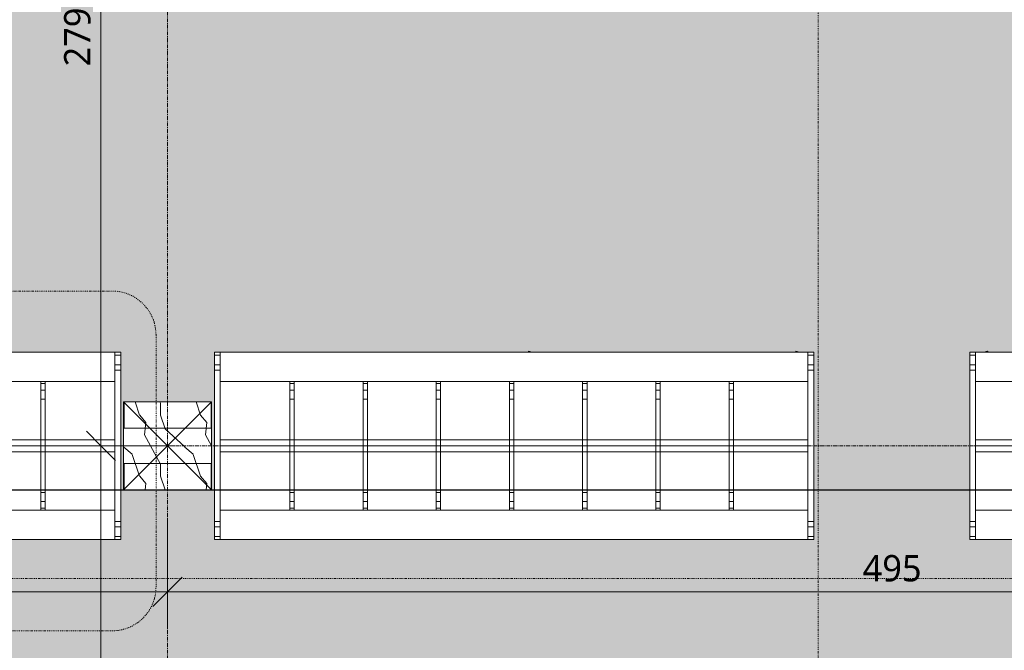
# Model space of a CAD drawing. Header units: millimetres. Extents: x -21522 to 77796, y -25697 to 15217.
# Tile 46 of 256: x 3394 to 6756, y -2884 to -730. Entities that reach past the tile are written whole.
import ezdxf

# ---------------------------------------------------------------- set-up
doc = ezdxf.new("R2010")
doc.units = ezdxf.units.MM
for name, pattern in [('Caché', [3, 2, -1]), ('Ligne de quadrillage', [22.225, 12.7, -3.175, 3.175, -3.175]), ('Tiret point', [6.25, 2.5, -1.875, 0, -1.875])]:
    doc.linetypes.add(name, pattern=pattern)
for name, color, linetype, lineweight in [('A-ANNO-DIMS', 211, 'Continuous', 9), ('A-ANNO-DIMS-50', 211, 'Continuous', 9), ('A-ANNO-SYMB', 150, 'Continuous', 9), ('A-AREA-PATT', 32, 'Continuous', 13), ('A-COLS', 52, 'Continuous', 13), ('A-DETL', 90, 'Continuous', 70), ('A-GENM', 13, 'Continuous', 13), ('G-ANNO-SYMB', 111, 'Continuous', 9), ('S-BEAM', 12, 'Continuous', 13), ('S-GRID', 1, 'Continuous', 9)]:
    doc.layers.add(name, color=color, linetype=linetype, lineweight=lineweight)
doc.styles.add('Trebuchet MS_1', font='trebuc.ttf', dxfattribs={"height": 90})
doc.dimstyles.new('Cotes50e_Intérieur_Transparent', dxfattribs={"dimscale": 304.8, "dimtxt": 92.785582, "dimasz": 0.328084, "dimexe": 0.410105, "dimexo": 0.0625, "dimgap": 0.036089, "dimtad": 1, "dimdec": 0, "dimlfac": 0.1, "dimzin": 0, "dimdsep": 46, "dimtxsty": 'Trebuchet MS_1', "dimblk1": 'OBLIQUE', "dimblk2": 'OBLIQUE', "dimsah": 1, "dimcen": 0.09, "dimdle": 0.410105, "dimazin": 0, "dimtfac": 1, "dimtdec": 4, "dimtix": 1, "dimtmove": 0, "dimatfit": 3, "dimfxl": 0.82021, "dimfxlon": 1, "dimtvp": 1, "dimtolj": 1, "dimtzin": 0, "dimarcsym": 2})

# ---------------------------------------------------------------- blocks, each defined once
blk = doc.blocks.new('Family - Object-249928-00_RDC_50e Copie 1')
at = {"layer": 'A-GENM', "lineweight": 18}
for p, q in [((987.5, 532.5), (987.5, 540)), ((1002.5, 540), (987.5, 540)), ((1002.5, 532.5), (1002.5, 540)), ((987.5, 510.5), (987.5, 532.5)), ((987.5, 532.5), (1002.5, 532.5)), ((987.5, 479.8), (987.5, 510.5)), ((987.5, 510.5), (1002.5, 510.5)), ((1002.5, 510.5), (1002.5, 532.5)), ((1002.5, 510.5), (1002.5, 479.8)), ((987.5, 479.8), (987.5, 160.2)), ((1002.5, 479.8), (987.5, 479.8)), ((1002.5, 160.2), (1002.5, 479.8)), ((987.5, 160.2), (1002.5, 160.2)), ((987.5, 129.5), (987.5, 160.2)), ((1002.5, 160.2), (1002.5, 129.5)), ((987.5, 107.5), (987.5, 129.5)), ((1002.5, 129.5), (987.5, 129.5)), ((987.5, 100), (987.5, 107.5)), ((987.5, 107.5), (1002.5, 107.5)), ((1002.5, 107.5), (1002.5, 129.5)), ((1002.5, 107.5), (1002.5, 100)), ((1002.5, 100), (987.5, 100))]:
    blk.add_line(p, q, dxfattribs=at)
blk = doc.blocks.new('Family - Object-249930-00_RDC_50e Copie 1')
at = {"layer": 'A-GENM', "lineweight": 18}
for p, q in [((2006.5, 629.1), (2006.5, 640)), ((2006.5, 640), (2026.5, 640)), ((2026.5, 640), (2026.5, 629.1)), ((2006.5, 597.1), (2006.5, 629.1)), ((2026.5, 629.1), (2006.5, 629.1)), ((2026.5, 629.1), (2026.5, 597.1)), ((2006.5, 577.9), (2006.5, 597.1)), ((2026.5, 597.1), (2006.5, 597.1)), ((2006.5, 577.9), (2006.5, 62.1)), ((2026.5, 577.9), (2006.5, 577.9)), ((2026.5, 597.1), (2026.5, 577.9)), ((2026.5, 62.1), (2026.5, 577.9)), ((2006.5, 62.1), (2026.5, 62.1)), ((2006.5, 42.9), (2006.5, 62.1)), ((2006.5, 10.9), (2006.5, 42.9)), ((2026.5, 42.9), (2006.5, 42.9)), ((2026.5, 62.1), (2026.5, 42.9)), ((2026.5, 42.9), (2026.5, 10.9)), ((2006.5, 0), (2006.5, 10.9)), ((2026.5, 10.9), (2006.5, 10.9)), ((2026.5, 0), (2006.5, 0)), ((2026.5, 10.9), (2026.5, 0))]:
    blk.add_line(p, q, dxfattribs=at)
blk = doc.blocks.new('Family - Object-249932-00_RDC_50e Copie 1')
at = {"layer": 'A-GENM', "lineweight": 18}
for p, q in [((-20, 640), (0, 640)), ((-20, 629.1), (-20, 640)), ((0, 640), (0, 629.1)), ((-20, 597.1), (-20, 629.1)), ((0, 629.1), (-20, 629.1)), ((0, 629.1), (0, 597.1)), ((-20, 577.9), (-20, 597.1)), ((0, 597.1), (-20, 597.1)), ((0, 577.9), (-20, 577.9)), ((-20, 577.9), (-20, 62.1)), ((0, 597.1), (0, 577.9)), ((0, 62.1), (0, 577.9)), ((-20, 62.1), (0, 62.1)), ((-20, 42.9), (-20, 62.1)), ((-20, 10.9), (-20, 42.9)), ((0, 42.9), (-20, 42.9)), ((0, 62.1), (0, 42.9)), ((0, 42.9), (0, 10.9)), ((-20, 0), (-20, 10.9)), ((0, 10.9), (-20, 10.9)), ((0, 0), (-20, 0)), ((0, 10.9), (0, 0))]:
    blk.add_line(p, q, dxfattribs=at)
blk = doc.blocks.new('Family - Object-249934-00_RDC_50e Copie 1')
at = {"layer": 'A-GENM', "lineweight": 18}
for p, q in [((1737.5, 532.5), (1737.5, 540)), ((1752.5, 540), (1737.5, 540)), ((1752.5, 532.5), (1752.5, 540)), ((1737.5, 510.5), (1737.5, 532.5)), ((1737.5, 532.5), (1752.5, 532.5)), ((1737.5, 479.8), (1737.5, 510.5)), ((1737.5, 510.5), (1752.5, 510.5)), ((1752.5, 510.5), (1752.5, 532.5)), ((1752.5, 510.5), (1752.5, 479.8)), ((1737.5, 479.8), (1737.5, 160.2)), ((1752.5, 479.8), (1737.5, 479.8)), ((1752.5, 160.2), (1752.5, 479.8)), ((1737.5, 160.2), (1752.5, 160.2)), ((1737.5, 129.5), (1737.5, 160.2)), ((1752.5, 160.2), (1752.5, 129.5)), ((1737.5, 107.5), (1737.5, 129.5)), ((1752.5, 129.5), (1737.5, 129.5)), ((1737.5, 100), (1737.5, 107.5)), ((1737.5, 107.5), (1752.5, 107.5)), ((1752.5, 107.5), (1752.5, 129.5)), ((1752.5, 107.5), (1752.5, 100)), ((1752.5, 100), (1737.5, 100))]:
    blk.add_line(p, q, dxfattribs=at)
blk = doc.blocks.new('Family - Object-249936-00_RDC_50e Copie 1')
at = {"layer": 'A-GENM', "lineweight": 18}
for p, q in [((237.5, 532.5), (237.5, 540)), ((252.5, 540), (237.5, 540)), ((252.5, 532.5), (252.5, 540)), ((237.5, 510.5), (237.5, 532.5)), ((237.5, 532.5), (252.5, 532.5)), ((237.5, 479.8), (237.5, 510.5)), ((237.5, 510.5), (252.5, 510.5)), ((252.5, 510.5), (252.5, 532.5)), ((252.5, 510.5), (252.5, 479.8)), ((237.5, 479.8), (237.5, 160.2)), ((252.5, 479.8), (237.5, 479.8)), ((252.5, 160.2), (252.5, 479.8)), ((237.5, 160.2), (252.5, 160.2)), ((237.5, 129.5), (237.5, 160.2)), ((252.5, 160.2), (252.5, 129.5)), ((237.5, 107.5), (237.5, 129.5)), ((252.5, 129.5), (237.5, 129.5)), ((237.5, 100), (237.5, 107.5)), ((237.5, 107.5), (252.5, 107.5)), ((252.5, 107.5), (252.5, 129.5)), ((252.5, 107.5), (252.5, 100)), ((252.5, 100), (237.5, 100))]:
    blk.add_line(p, q, dxfattribs=at)
blk = doc.blocks.new('Family - Object-249938-00_RDC_50e Copie 1')
at = {"layer": 'A-GENM', "lineweight": 18}
for p, q in [((1487.5, 532.5), (1487.5, 540)), ((1502.5, 540), (1487.5, 540)), ((1502.5, 532.5), (1502.5, 540)), ((1487.5, 510.5), (1487.5, 532.5)), ((1487.5, 532.5), (1502.5, 532.5)), ((1487.5, 479.8), (1487.5, 510.5)), ((1487.5, 510.5), (1502.5, 510.5)), ((1502.5, 510.5), (1502.5, 532.5)), ((1502.5, 510.5), (1502.5, 479.8)), ((1487.5, 479.8), (1487.5, 160.2)), ((1502.5, 479.8), (1487.5, 479.8)), ((1502.5, 160.2), (1502.5, 479.8)), ((1487.5, 160.2), (1502.5, 160.2)), ((1487.5, 129.5), (1487.5, 160.2)), ((1502.5, 160.2), (1502.5, 129.5)), ((1487.5, 107.5), (1487.5, 129.5)), ((1502.5, 129.5), (1487.5, 129.5)), ((1487.5, 100), (1487.5, 107.5)), ((1487.5, 107.5), (1502.5, 107.5)), ((1502.5, 107.5), (1502.5, 129.5)), ((1502.5, 107.5), (1502.5, 100)), ((1502.5, 100), (1487.5, 100))]:
    blk.add_line(p, q, dxfattribs=at)
blk = doc.blocks.new('Family - Object-249940-00_RDC_50e Copie 1')
at = {"layer": 'A-GENM', "lineweight": 18}
for p, q in [((737.5, 532.5), (737.5, 540)), ((752.5, 540), (737.5, 540)), ((752.5, 532.5), (752.5, 540)), ((737.5, 510.5), (737.5, 532.5)), ((737.5, 532.5), (752.5, 532.5)), ((737.5, 479.8), (737.5, 510.5)), ((737.5, 510.5), (752.5, 510.5)), ((752.5, 510.5), (752.5, 532.5)), ((752.5, 510.5), (752.5, 479.8)), ((737.5, 479.8), (737.5, 160.2)), ((752.5, 479.8), (737.5, 479.8)), ((752.5, 160.2), (752.5, 479.8)), ((737.5, 160.2), (752.5, 160.2)), ((737.5, 129.5), (737.5, 160.2)), ((752.5, 160.2), (752.5, 129.5)), ((737.5, 107.5), (737.5, 129.5)), ((752.5, 129.5), (737.5, 129.5)), ((737.5, 100), (737.5, 107.5)), ((737.5, 107.5), (752.5, 107.5)), ((752.5, 107.5), (752.5, 129.5)), ((752.5, 107.5), (752.5, 100)), ((752.5, 100), (737.5, 100))]:
    blk.add_line(p, q, dxfattribs=at)
blk = doc.blocks.new('Family - Object-249942-00_RDC_50e Copie 1')
at = {"layer": 'A-GENM', "lineweight": 18}
for p, q in [((1237.5, 532.5), (1237.5, 540)), ((1252.5, 540), (1237.5, 540)), ((1252.5, 532.5), (1252.5, 540)), ((1237.5, 510.5), (1237.5, 532.5)), ((1237.5, 532.5), (1252.5, 532.5)), ((1237.5, 479.8), (1237.5, 510.5)), ((1237.5, 510.5), (1252.5, 510.5)), ((1252.5, 510.5), (1252.5, 532.5)), ((1252.5, 510.5), (1252.5, 479.8)), ((1237.5, 479.8), (1237.5, 160.2)), ((1252.5, 479.8), (1237.5, 479.8)), ((1252.5, 160.2), (1252.5, 479.8)), ((1237.5, 160.2), (1252.5, 160.2)), ((1237.5, 129.5), (1237.5, 160.2)), ((1252.5, 160.2), (1252.5, 129.5)), ((1237.5, 107.5), (1237.5, 129.5)), ((1252.5, 129.5), (1237.5, 129.5)), ((1237.5, 100), (1237.5, 107.5)), ((1237.5, 107.5), (1252.5, 107.5)), ((1252.5, 107.5), (1252.5, 129.5)), ((1252.5, 107.5), (1252.5, 100)), ((1252.5, 100), (1237.5, 100))]:
    blk.add_line(p, q, dxfattribs=at)
blk = doc.blocks.new('Family - Object-249944-00_RDC_50e Copie 1')
at = {"layer": 'A-GENM', "lineweight": 18}
for p, q in [((487.5, 532.5), (487.5, 540)), ((502.5, 540), (487.5, 540)), ((502.5, 532.5), (502.5, 540)), ((487.5, 510.5), (487.5, 532.5)), ((487.5, 532.5), (502.5, 532.5)), ((487.5, 479.8), (487.5, 510.5)), ((487.5, 510.5), (502.5, 510.5)), ((502.5, 510.5), (502.5, 532.5)), ((502.5, 510.5), (502.5, 479.8)), ((487.5, 479.8), (487.5, 160.2)), ((502.5, 479.8), (487.5, 479.8)), ((502.5, 160.2), (502.5, 479.8)), ((487.5, 160.2), (502.5, 160.2)), ((487.5, 129.5), (487.5, 160.2)), ((502.5, 160.2), (502.5, 129.5)), ((487.5, 107.5), (487.5, 129.5)), ((502.5, 129.5), (487.5, 129.5)), ((487.5, 100), (487.5, 107.5)), ((487.5, 107.5), (502.5, 107.5)), ((502.5, 107.5), (502.5, 129.5)), ((502.5, 107.5), (502.5, 100)), ((502.5, 100), (487.5, 100))]:
    blk.add_line(p, q, dxfattribs=at)
blk = doc.blocks.new('Family - Object-249872-00_RDC_50e Copie 1')
at = {"layer": 'A-GENM', "lineweight": 18}
for p, q in [((0, 640), (2006.5, 640)), ((1052.4, 642.9), (1051.7, 640)), ((1052.6, 643.4), (1052.4, 642.9)), ((1063.2, 640), (1052.4, 642.9)), ((1052.6, 643.4), (1065.4, 640)), ((1964.9, 642.9), (1964.2, 640)), ((1965.1, 643.4), (1964.9, 642.9)), ((1975.7, 640), (1964.9, 642.9)), ((1965.1, 643.4), (1977.9, 640)), ((0, 540), (2006.5, 540)), ((2006.5, 340), (0, 340)), ((0, 340), (0, 320)), ((2006.5, 320), (2006.5, 340)), ((2006.5, 320), (0, 320)), ((0, 320), (0, 300)), ((0, 320), (2006.5, 320)), ((2006.5, 300), (2006.5, 320)), ((0, 300), (2006.5, 300)), ((0, 100), (2006.5, 100)), ((0, 0), (2006.5, 0))]:
    blk.add_line(p, q, dxfattribs=at)
blk = doc.blocks.new('PU24-01_SAINTJULIEN_ReconstructionGroupeScolaire_AVP_3D Vestiaires maternelles_ifc-1-00_RDC_50e Copie 1')
at = {"layer": 'A-GENM', "color": 250, "lineweight": 18}
for name in ['Family - Object-249932-00_RDC_50e Copie 1', 'Family - Object-249872-00_RDC_50e Copie 1', 'Family - Object-249930-00_RDC_50e Copie 1', 'Family - Object-249936-00_RDC_50e Copie 1', 'Family - Object-249944-00_RDC_50e Copie 1', 'Family - Object-249940-00_RDC_50e Copie 1', 'Family - Object-249928-00_RDC_50e Copie 1', 'Family - Object-249942-00_RDC_50e Copie 1', 'Family - Object-249938-00_RDC_50e Copie 1', 'Family - Object-249934-00_RDC_50e Copie 1']:
    blk.add_blockref(name, (4079.1, -2505.6), dxfattribs=at)
blk = doc.blocks.new('PU24-01_SAINTJULIEN_ReconstructionGroupeScolaire_AVP_3D Vestiaires maternelles_ifc-2-00_RDC_50e Copie 1')
at = {"layer": 'A-GENM', "color": 250, "lineweight": 18, "extrusion": (0, 0, -1), "zscale": -0.9999999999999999}
for name in ['Family - Object-249930-00_RDC_50e Copie 1', 'Family - Object-249872-00_RDC_50e Copie 1', 'Family - Object-249932-00_RDC_50e Copie 1', 'Family - Object-249934-00_RDC_50e Copie 1', 'Family - Object-249938-00_RDC_50e Copie 1', 'Family - Object-249942-00_RDC_50e Copie 1', 'Family - Object-249928-00_RDC_50e Copie 1', 'Family - Object-249940-00_RDC_50e Copie 1', 'Family - Object-249944-00_RDC_50e Copie 1', 'Family - Object-249936-00_RDC_50e Copie 1']:
    blk.add_blockref(name, (-3719.1, -2505.6), dxfattribs=at)
blk = doc.blocks.new('PU24-01_SAINTJULIEN_ReconstructionGroupeScolaire_AVP_3D Vestiaires maternelles_ifc-3-00_RDC_50e Copie 1')
at = {"layer": 'A-GENM', "color": 250, "lineweight": 18, "extrusion": (0, 0, -1), "zscale": -0.9999999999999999}
for name in ['Family - Object-249930-00_RDC_50e Copie 1', 'Family - Object-249872-00_RDC_50e Copie 1', 'Family - Object-249932-00_RDC_50e Copie 1', 'Family - Object-249934-00_RDC_50e Copie 1', 'Family - Object-249938-00_RDC_50e Copie 1', 'Family - Object-249942-00_RDC_50e Copie 1', 'Family - Object-249928-00_RDC_50e Copie 1', 'Family - Object-249940-00_RDC_50e Copie 1', 'Family - Object-249944-00_RDC_50e Copie 1', 'Family - Object-249936-00_RDC_50e Copie 1']:
    blk.add_blockref(name, (-8664.7, -2505.6), dxfattribs=at)
blk = doc.blocks.new('Family - IfcBeam - POTEAU-251976-00_RDC_50e Copie 1')
at = {"layer": 'S-BEAM', "color": 250, "lineweight": 18}
for p, q in [((35517.7, 35504.1), (35329.7, 35504.1)), ((35329.7, 35504.1), (35329.7, 35471)), ((35626.7, 35504.1), (35517.7, 35504.1)), ((35626.7, 35447.1), (35626.7, 35504.1)), ((35329.7, 35471), (35329.7, 35414.1)), ((35626.7, 35414.1), (35626.7, 35447.1)), ((35329.7, 35414.1), (35438.7, 35414.1)), ((35438.7, 35414.1), (35626.7, 35414.1))]:
    blk.add_line(p, q, dxfattribs=at)
blk = doc.blocks.new('Family - IfcBeam - POTEAU-252502-00_RDC_50e Copie 1')
at = {"layer": 'S-BEAM', "color": 250, "lineweight": 18}
for p, q in [((35517.7, 35714.1), (35329.7, 35714.1)), ((35329.7, 35714.1), (35329.7, 35681)), ((35626.7, 35714.1), (35517.7, 35714.1)), ((35626.7, 35657.1), (35626.7, 35714.1)), ((35329.7, 35681), (35329.7, 35624.1)), ((35626.7, 35624.1), (35626.7, 35657.1)), ((35329.7, 35624.1), (35438.7, 35624.1)), ((35438.7, 35624.1), (35626.7, 35624.1))]:
    blk.add_line(p, q, dxfattribs=at)
blk = doc.blocks.new('GROUPE SCOLAIRE ST JULIEN - PRO - Ind A_importrevit_ifc-1-00_RDC_50e Copie 1')
at = {"layer": 'S-BEAM', "color": 250, "lineweight": 18, "rotation": 0.0001649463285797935}
for name in ['Family - IfcBeam - POTEAU-252502-00_RDC_50e Copie 1', 'Family - IfcBeam - POTEAU-251976-00_RDC_50e Copie 1']:
    blk.add_blockref(name, (-31579, -37749.8), dxfattribs=at)
blk = doc.blocks.new('Poteau Bois - 300x300-8364425-00_RDC_50e Copie 1')
at = {"layer": 'A-COLS', "color": 30}
for p, q in [((150, 150), (-150, -150)), ((-150, 150), (150, -150))]:
    blk.add_line(p, q, dxfattribs=at)
blk = doc.blocks.new('DIMBLOCK45-00_RDC_50e Copie 1')
at = {"layer": 'A-ANNO-DIMS-50'}
for p, q in [((-1063.7, -2684.5), (-1063.7, -2434.5)), ((3899.1, -2684.5), (3899.1, -2434.5)), ((-1063.7, -2684.5), (-1013.7, -2634.5)), ((3899.1, -2684.5), (3949.1, -2634.5)), ((-1188.7, -2684.5), (3899.1, -2684.5)), ((-1063.7, -2684.5), (-1113.7, -2734.5)), ((-1063.7, -2684.5), (-1063.7, -2809.5)), ((3899.1, -2684.5), (3849.1, -2734.5)), ((3899.1, -2684.5), (3899.1, -2809.5))]:
    blk.add_line(p, q, dxfattribs=at)
at = {"layer": 'A-ANNO-DIMS-50', "color": 0, "insert": (1318.6, -2558.4), "char_height": 90, "width": 237.783, "attachment_point": 1, "line_spacing_factor": 1.048425, "style": 'Trebuchet MS_1'}
blk.add_mtext('496', dxfattribs=at)
blk = doc.blocks.new('_Oblique')
at = {"color": 0, "linetype": 'ByBlock', "lineweight": -2}
blk.add_line((-0.5, -0.5), (0.5, 0.5), dxfattribs=at)
blk = doc.blocks.new('DIMBLOCK46-00_RDC_50e Copie 1')
at = {"layer": 'A-ANNO-DIMS-50'}
for p, q in [((3899.1, -2684.5), (3899.1, -2434.5)), ((8844.7, -2684.5), (8844.7, -2434.5)), ((3899.1, -2684.5), (3949.1, -2634.5)), ((8844.7, -2684.5), (8894.7, -2634.5)), ((3899.1, -2684.5), (3849.1, -2734.5)), ((3899.1, -2684.5), (8969.7, -2684.5)), ((3899.1, -2684.5), (3899.1, -2809.5)), ((8844.7, -2684.5), (8794.7, -2734.5)), ((8844.7, -2684.5), (8844.7, -2809.5))]:
    blk.add_line(p, q, dxfattribs=at)
at = {"layer": 'A-ANNO-DIMS-50', "color": 0, "insert": (6272.8, -2558.4), "char_height": 90, "width": 237.783, "attachment_point": 1, "line_spacing_factor": 1.048425, "style": 'Trebuchet MS_1'}
blk.add_mtext('495', dxfattribs=at)
blk = doc.blocks.new('DIMBLOCK267-00_RDC_50e Copie 1')
at = {"layer": 'A-ANNO-DIMS-50'}
for p, q in [((3671.8, -2185.6), (3621.8, -2135.6)), ((3671.8, -2185.6), (3546.8, -2185.6)), ((3671.8, -6255.8), (3671.8, -2185.6)), ((3671.8, -2185.6), (3721.8, -2235.6)), ((3671.8, -2185.6), (3921.8, -2185.6)), ((3671.8, -6130.8), (3621.8, -6080.8)), ((3671.8, -6130.8), (3421.8, -6130.8)), ((3671.8, -6130.8), (3721.8, -6180.8)), ((3671.8, -6130.8), (3796.8, -6130.8))]:
    blk.add_line(p, q, dxfattribs=at)
at = {"layer": 'A-ANNO-DIMS-50', "color": 0, "insert": (3545.7, -4257.3), "char_height": 90, "width": 237.783, "attachment_point": 1, "rotation": 90, "line_spacing_factor": 1.048425, "style": 'Trebuchet MS_1'}
blk.add_mtext('395', dxfattribs=at)
blk = doc.blocks.new('DIMBLOCK268-00_RDC_50e Copie 1')
at = {"layer": 'A-ANNO-DIMS-50'}
for p, q in [((3671.8, 603.5), (3621.8, 653.5)), ((3671.8, 603.5), (3546.8, 603.5)), ((3671.8, -2185.6), (3671.8, 603.5)), ((3671.8, 603.5), (3721.8, 553.5)), ((3671.8, 603.5), (3921.8, 603.5)), ((3671.8, -2185.6), (3621.8, -2135.6)), ((3671.8, -2185.6), (3546.8, -2185.6)), ((3671.8, -2185.6), (3721.8, -2235.6)), ((3671.8, -2185.6), (3921.8, -2185.6))]:
    blk.add_line(p, q, dxfattribs=at)
at = {"layer": 'A-ANNO-DIMS-50', "color": 0, "insert": (3545.7, -890.1), "char_height": 90, "width": 237.783, "attachment_point": 1, "rotation": 90, "line_spacing_factor": 1.048425, "style": 'Trebuchet MS_1'}
blk.add_mtext('279', dxfattribs=at)

msp = doc.modelspace()

# ---------------------------------------------------------------- hatches: boundary and pattern name
at = {"layer": 'A-AREA-PATT'}
h = msp.add_hatch(color=10, dxfattribs=at)
h.paths.add_polyline_path([(-88, -6176.8), (-88, -6127.8), (1142, -6127.8), (1142, -6130.8), (5412, -6130.8), (5412, -6145.8), (5462, -6145.8), (5462, -6170.8), (7282, -6170.8), (7282, -6145.8), (7332, -6145.8), (7332, -6130.8), (13081.7, -6130.8), (13081.7, -3579.9), (13121.7, -3579.9), (13121.7, -3564.9), (13199.2, -3564.9), (13199.2, -2994.9), (13121.7, -2994.9), (13121.7, -2979.9), (13081.7, -2979.9), (13081.7, -2017.1), (13121.7, -2017.1), (13121.7, -2002.1), (13130.7, -2002.1), (13130.7, -1102.1), (13121.7, -1102.1), (13121.7, -1087.1), (13081.7, -1087.1), (13081.7, 157.9), (13130.7, 157.9), (13130.7, 1962.5), (10184.9, 1962.5), (10184.9, 2011.5), (9284.9, 2011.5), (9284.9, 1962.5), (8934.7, 1962.5), (8934.6, 1788.5), (8772.7, 1788.5), (8772.7, 603.5), (6839.9, 603.5), (6839.9, 643.5), (6824.9, 643.5), (6824.9, 652.5), (5924.9, 652.5), (5924.9, 643.5), (5909.9, 643.5), (5909.9, 603.5), (3971.1, 603.5), (3971.1, 1778.5), (3799, 1778.5), (3799, 1962.5), (3459.1, 1962.5), (3459.1, 2011.5), (2559.1, 2011.5), (2559.1, 1962.5), (-887.7, 1962.5), (-887.7, 1778.5), (-1083.7, 1778.5), (-1083.7, 148.9), (-1063.7, 148.9), (-1063.7, -1341.5), (-1205.2, -1341.5), (-1205.2, -3680.3), (-1201.7, -3680.3), (-1201.7, -3655.3), (-1169.2, -3655.3), (-1169.2, -3552.8), (-1201.7, -3552.4), (-1201.7, -3527.8), (-1144.2, -3528.3), (-1144.6, -3680.3), (-1191.7, -3680.3), (-1191.7, -3705.3), (-1205.2, -3705.3), (-1205.2, -6121.5), (-1063.7, -6121.5), (-1063.7, -6127.8), (-988, -6127.8), (-988, -6176.8), (-538, -6176.8)])
h.paths.add_polyline_path([(6105.6, -2505.6), (4059.1, -2505.6), (4059.3, -1865.6), (5130.8, -1865.6), (5131.7, -1862.2), (5144.5, -1865.6), (6043.3, -1865.6), (6044.2, -1862.2), (6057, -1865.6), (6105.6, -1865.6), (6105.6, -2494.7)])
h.paths.add_polyline_path([(6760.8, -2505.6), (6638.2, -2505.6), (6638.2, -1865.6), (6686.8, -1865.6), (6699.8, -1862.7), (6700.6, -1865.6), (7599.3, -1865.6), (7612.3, -1862.7), (7613.1, -1865.6), (8684.7, -1865.6), (8684.7, -2505.6), (6906.2, -2505.6)])
h.paths.add_polyline_path([(10520.2, -2505.6), (9004.7, -2505.6), (9004.7, -1865.6), (10076.4, -1865.6), (10077.3, -1862.2), (10090.1, -1865.6), (10988.9, -1865.6), (10989.8, -1862.2), (11002.6, -1865.6), (11051.2, -1865.6), (11051.2, -2505.6), (10535.2, -2505.6)])
h.paths.add_polyline_path([(3739.1, -2505.6), (1692.6, -2505.6), (1692.6, -1865.6), (1741.2, -1865.6), (1754.2, -1862.7), (1755, -1865.6), (2653.7, -1865.6), (2666.7, -1862.7), (2667.5, -1865.6), (3739.1, -1865.6), (3739.1, -2494.7)])
h.paths.add_polyline_path([(3749.1, -2335.6), (3749.1, -2035.6), (4049.1, -2035.6), (4049.1, -2335.6), (3750.6, -2335.6)])
h.paths.add_polyline_path([(8696.2, -2335.6), (8694.7, -2335.6), (8694.7, -2035.6), (8994.7, -2035.6), (8994.7, -2335.6), (8805.1, -2335.6)])
at = {"layer": 'A-COLS'}
h = msp.add_hatch(dxfattribs=at)
h.set_pattern_fill('FP_52', color=30, style=0, pattern_type=2)
h.set_pattern_definition([(108.435, (54.145, 0), (-208.25, 416.4999), [79.025, -579.519]), (139.399, (29.155, 74.97), (-1249.5057, 1041.24372), [38.399, -1881.572]), (136.848, (208.25, 99.96), (-3123.769422, 2915.478892), [91.346, -4475.934]), (109.983, (141.61, 162.435), (-624.746965, 1666.00133), [48.75, -2388.754]), (90, (124.95, 0), (-208.25, 208.25), [41.65, -166.6]), (118.443, (124.95, 41.65), (1457.75313, -2707.248388), [113.682, -5570.435]), (84.289, (70.805, 141.61), (-208.26365, -1874.24838), [41.858, -2051.029]), (129.806, (74.97, 183.26), (833.0069, -1041.24319), [32.53, -1593.955])])
h.paths.add_polyline_path([(3749.1, -2335.6), (4049.1, -2335.6), (4049.1, -2035.6), (3749.1, -2035.6), (3749.1, -2276.9)])

# ---------------------------------------------------------------- linework, layer by layer
at = {"layer": 'A-ANNO-SYMB', "linetype": 'Tiret point'}
for p, q in [((3709.7, -1656.9), (1671.7, -1656.9)), ((3859.7, -2667.2), (3859.7, -1806.9)), ((1671.7, -2817.2), (3709.7, -2817.2))]:
    msp.add_line(p, q, dxfattribs=at)
for centre, start, end in [((3709.7, -1806.9), 0, 90), ((3709.7, -2667.2), 270, 0)]:
    msp.add_arc(centre, 150, start, end, dxfattribs=at)
at = {"layer": 'A-COLS', "color": 30}
for p, q in [((4049.1, -2035.6), (3749.1, -2035.6)), ((3749.1, -2035.6), (3749.1, -2335.6)), ((4049.1, -2335.6), (4049.1, -2035.6)), ((3749.1, -2335.6), (4049.1, -2335.6))]:
    msp.add_line(p, q, dxfattribs=at)
at = {"layer": 'A-DETL', "linetype": 'Caché', "lineweight": 25}
msp.add_line((-1054.7, -2336.1), (13081.7, -2336.1), dxfattribs=at)
at = {"layer": 'G-ANNO-SYMB', "linetype": 'Tiret point'}
for p, q in [((6120.4, 13884.1), (6120.4, -23190.4)), ((25455.8, -2638.3), (-15021.2, -2638.3))]:
    msp.add_line(p, q, dxfattribs=at)
at = {"layer": 'S-GRID', "linetype": 'Ligne de quadrillage'}
for p, q in [((3899.1, 13831.3), (3899.1, -25037.2)), ((24853.2, -2185.6), (-13724, -2185.6))]:
    msp.add_line(p, q, dxfattribs=at)

# ---------------------------------------------------------------- block references
at = {"lineweight": 5}
for name in ['GROUPE SCOLAIRE ST JULIEN - PRO - Ind A_importrevit_ifc-1-00_RDC_50e Copie 1', 'PU24-01_SAINTJULIEN_ReconstructionGroupeScolaire_AVP_3D Vestiaires maternelles_ifc-2-00_RDC_50e Copie 1', 'PU24-01_SAINTJULIEN_ReconstructionGroupeScolaire_AVP_3D Vestiaires maternelles_ifc-1-00_RDC_50e Copie 1', 'PU24-01_SAINTJULIEN_ReconstructionGroupeScolaire_AVP_3D Vestiaires maternelles_ifc-3-00_RDC_50e Copie 1']:
    msp.add_blockref(name, (0, 0), dxfattribs=at)
at = {"layer": 'A-COLS', "color": 30}
msp.add_blockref('Poteau Bois - 300x300-8364425-00_RDC_50e Copie 1', (3899.1, -2185.6), dxfattribs=at)

# ---------------------------------------------------------------- dimensions: what is measured, and where the dimension line sits
at = {"layer": 'A-ANNO-DIMS'}
for base, p1, p2, override, picture, middle in [((3671.8, 603.5), (3921.8, -2185.6), (3921.8, 603.5), {"dimpost": '<>', "dimfxl": 2789.149989}, 'DIMBLOCK268-00_RDC_50e Copie 1', (3614.9, -791.1)), ((3671.8, -2185.6), (3421.8, -6130.8), (3921.8, -2185.6), {"dimpost": '<>', "dimfxl": 3976.687021}, 'DIMBLOCK267-00_RDC_50e Copie 1', (3614.9, -4158.2))]:
    dim = msp.add_linear_dim(base=base, p1=p1, p2=p2, angle=90, dimstyle='Cotes50e_Intérieur_Transparent', override=override, dxfattribs=at)
    dim.commit()
    dim.dimension.update_dxf_attribs({"geometry": picture, "text_midpoint": middle})
for base, p1, p2, override, picture, middle in [((3899.1, -2684.5), (-1063.7, -2434.5), (3899.1, -2434.5), {"dimpost": '<>', "dimfxl": 4962.750526}, 'DIMBLOCK45-00_RDC_50e Copie 1', (1417.7, -2627.6)), ((8844.7, -2684.5), (3899.1, -2434.5), (8844.7, -2434.5), {"dimpost": '<>', "dimfxl": 4945.604215}, 'DIMBLOCK46-00_RDC_50e Copie 1', (6371.9, -2627.6))]:
    dim = msp.add_linear_dim(base=base, p1=p1, p2=p2, dimstyle='Cotes50e_Intérieur_Transparent', override=override, dxfattribs=at)
    dim.commit()
    dim.dimension.update_dxf_attribs({"geometry": picture, "text_midpoint": middle})

doc.saveas('drawing.dxf')
